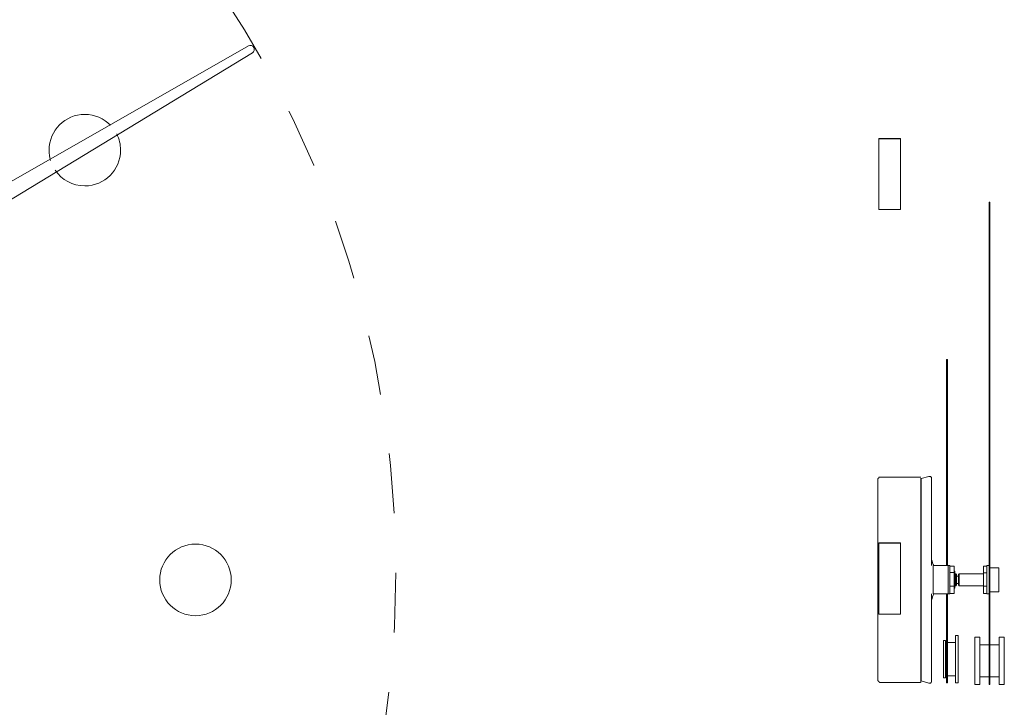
# Model space of a CAD drawing. Header units: inches. Extents: x 37 to 157, y -205 to -88.
# Tile 8 of 12: x 135 to 156, y -185 to -170. Entities that reach past the tile are written whole.
import ezdxf

# ---------------------------------------------------------------- set-up
doc = ezdxf.new("R2010")
doc.units = ezdxf.units.IN
doc.header["$MEASUREMENT"] = 0
doc.linetypes.add('AI-Linetype-2', pattern=[2.553406, 1.276703, -1.276703])
doc.layers.add('Capa 1', color=7, linetype='Continuous')

msp = doc.modelspace()

# ---------------------------------------------------------------- linework, layer by layer
at = {"layer": 'Capa 1', "color": 250, "lineweight": 5}
for points in [[(139.907, -170.888), (117.587, -183.634)], [(118.022, -184.373), (139.994, -171.034)], [(153.384, -172.871), (153.384, -172.871), (153.384, -172.863)], [(153.384, -174.383), (153.384, -174.383), (153.384, -174.356), (153.384, -174.313), (153.384, -174.258), (153.384, -174.178), (153.384, -174.098), (153.384, -174.001), (153.384, -173.894), (153.384, -173.787), (153.384, -173.671), (153.384, -173.556), (153.384, -173.439), (153.384, -173.332), (153.384, -173.227), (153.384, -173.137), (153.384, -173.049), (153.384, -172.985), (153.384, -172.933), (153.384, -172.896), (153.384, -172.878), (153.384, -172.871)], [(153.848, -172.862), (153.385, -172.862)], [(153.848, -172.871), (153.385, -172.871)], [(153.848, -172.871), (153.848, -172.871), (153.848, -172.863)], [(153.848, -174.383), (153.848, -174.383), (153.848, -174.356), (153.848, -174.313), (153.848, -174.258), (153.848, -174.178), (153.848, -174.098), (153.848, -174.001), (153.848, -173.894), (153.848, -173.787), (153.848, -173.671), (153.848, -173.556), (153.848, -173.439), (153.848, -173.332), (153.848, -173.227), (153.848, -173.137), (153.848, -173.049), (153.848, -172.985), (153.848, -172.933), (153.848, -172.896), (153.848, -172.878), (153.848, -172.871)], [(155.742, -174.227), (155.742, -174.227), (155.742, -174.245), (155.742, -174.263), (155.742, -174.29), (155.742, -174.316), (155.742, -174.343), (155.742, -174.37)], [(155.759, -174.227), (155.742, -174.227)], [(155.759, -174.227), (155.759, -174.227), (155.759, -174.245), (155.759, -174.263), (155.759, -174.29), (155.759, -174.316), (155.759, -174.343), (155.759, -174.37)], [(153.384, -174.383), (153.848, -174.383)], [(155.742, -184.459), (155.742, -174.37)], [(155.759, -174.37), (155.742, -174.37)], [(155.759, -184.459), (155.759, -174.37)], [(154.829, -177.584), (154.829, -177.584), (154.829, -177.593)], [(154.853, -177.584), (154.829, -177.584)], [(154.829, -181.986), (154.829, -177.593)], [(154.853, -177.593), (154.829, -177.593)], [(154.853, -177.584), (154.853, -177.584), (154.853, -177.593)], [(154.853, -181.986), (154.853, -177.593)], [(153.415, -180.101), (153.397, -180.101), (153.389, -180.101), (153.381, -180.11), (153.381, -180.12), (153.374, -180.12), (153.364, -180.129), (153.364, -180.138), (153.364, -180.155)], [(153.365, -181.986), (153.365, -181.905), (153.365, -181.717), (153.365, -181.53), (153.365, -181.352), (153.365, -181.182), (153.365, -181.021), (153.365, -180.87), (153.365, -180.726), (153.365, -180.602), (153.365, -180.486), (153.365, -180.387), (153.365, -180.306), (153.365, -180.244), (153.365, -180.2), (153.365, -180.164), (153.365, -180.155)], [(154.279, -180.101), (153.415, -180.101)], [(154.279, -180.101), (154.279, -180.101)], [(154.279, -184.486), (154.279, -184.486), (154.279, -184.467), (154.279, -184.441), (154.279, -184.387), (154.279, -184.325), (154.279, -184.235), (154.279, -184.137), (154.279, -184.021), (154.279, -183.896), (154.279, -183.753), (154.279, -183.593), (154.279, -183.432), (154.279, -183.253), (154.279, -183.074), (154.279, -182.887), (154.279, -180.221), (154.279, -180.122)], [(154.279, -180.122), (154.279, -180.221), (154.279, -182.878), (154.279, -183.074), (154.279, -183.253), (154.279, -183.432), (154.279, -183.593), (154.279, -183.744), (154.279, -183.887), (154.279, -184.021), (154.279, -184.137), (154.279, -184.235), (154.279, -184.315), (154.279, -184.387), (154.279, -184.432), (154.279, -184.467), (154.279, -184.477)], [(154.454, -180.084), (154.288, -180.129)], [(154.288, -180.122), (154.288, -182.761), (154.288, -182.95), (154.288, -183.137), (154.288, -183.316), (154.288, -183.485), (154.288, -183.646), (154.288, -183.789), (154.288, -183.923), (154.288, -184.048), (154.288, -184.155), (154.288, -184.244), (154.288, -184.325), (154.288, -184.378), (154.288, -184.423), (154.288, -184.45)], [(154.511, -180.129), (154.511, -180.12), (154.511, -180.11), (154.504, -180.101), (154.495, -180.093), (154.487, -180.084), (154.479, -180.084), (154.462, -180.084), (154.454, -180.084)], [(154.511, -180.129), (154.511, -180.138), (154.511, -180.155), (154.511, -180.191), (154.511, -180.254), (154.511, -180.326), (154.511, -180.414), (154.511, -180.521), (154.511, -180.637), (154.511, -180.772), (154.511, -180.915), (154.511, -181.075), (154.511, -181.244), (154.511, -181.414), (154.511, -181.601), (154.511, -181.789), (154.511, -181.986)], [(153.384, -181.514), (153.384, -181.514), (153.384, -181.506)], [(153.384, -183.026), (153.384, -183.026), (153.384, -182.999), (153.384, -182.956), (153.384, -182.901), (153.384, -182.821), (153.384, -182.741), (153.384, -182.644), (153.384, -182.537), (153.384, -182.43), (153.384, -182.314), (153.384, -182.199), (153.384, -182.082), (153.384, -181.975), (153.384, -181.87), (153.384, -181.78), (153.384, -181.692), (153.384, -181.628), (153.384, -181.576), (153.384, -181.539), (153.384, -181.521), (153.384, -181.514)], [(153.848, -181.506), (153.385, -181.506)], [(153.848, -181.514), (153.385, -181.514)], [(153.848, -181.514), (153.848, -181.514), (153.848, -181.506)], [(153.848, -183.026), (153.848, -183.026), (153.848, -182.999), (153.848, -182.956), (153.848, -182.901), (153.848, -182.821), (153.848, -182.741), (153.848, -182.644), (153.848, -182.537), (153.848, -182.43), (153.848, -182.314), (153.848, -182.199), (153.848, -182.082), (153.848, -181.975), (153.848, -181.87), (153.848, -181.78), (153.848, -181.692), (153.848, -181.628), (153.848, -181.576), (153.848, -181.539), (153.848, -181.521), (153.848, -181.514)], [(153.365, -182.593), (153.365, -182.584), (153.365, -182.557), (153.365, -182.513), (153.365, -182.458), (153.365, -182.387), (153.365, -182.317), (153.365, -182.236), (153.365, -182.164), (153.365, -182.102), (153.365, -182.048), (153.365, -182.012), (153.365, -181.995), (153.365, -181.986)], [(154.562, -181.986), (154.546, -181.968), (154.528, -181.932), (154.521, -181.896), (154.511, -181.86)], [(154.546, -182.593), (154.546, -182.584), (154.546, -182.557), (154.546, -182.513), (154.546, -182.458), (154.546, -182.387), (154.546, -182.317), (154.546, -182.236), (154.546, -182.164), (154.546, -182.102), (154.546, -182.048), (154.546, -182.012), (154.546, -181.995), (154.546, -181.986)], [(154.546, -182.593), (154.546, -182.584), (154.546, -182.557), (154.546, -182.513), (154.546, -182.458), (154.546, -182.387), (154.546, -182.317), (154.546, -182.236), (154.546, -182.164), (154.546, -182.102), (154.546, -182.048), (154.546, -182.012), (154.546, -181.995), (154.546, -181.986)], [(154.869, -181.986), (154.546, -181.986)], [(154.869, -182.593), (154.869, -182.584), (154.869, -182.557), (154.869, -182.513), (154.869, -182.458), (154.869, -182.387), (154.869, -182.317), (154.869, -182.236), (154.869, -182.164), (154.869, -182.102), (154.869, -182.048), (154.869, -182.012), (154.869, -181.995), (154.869, -181.986)], [(154.903, -181.986), (154.869, -181.986)], [(154.903, -182.04), (154.903, -182.003), (154.903, -181.986)], [(154.993, -182.003), (154.903, -182.003)], [(154.903, -182.593), (154.903, -182.593), (154.903, -182.584), (154.903, -182.548), (154.903, -182.504), (154.903, -182.441), (154.903, -182.37), (154.903, -182.298), (154.903, -182.217), (154.903, -182.146), (154.903, -182.093), (154.903, -182.04)], [(154.993, -182.003), (154.993, -182.137)], [(155.618, -182.003), (155.618, -182.146)], [(155.692, -182.003), (155.618, -182.003)], [(155.692, -182.557), (155.692, -182.504), (155.692, -182.45), (155.692, -182.379), (155.692, -182.307), (155.692, -182.227), (155.692, -182.155), (155.692, -182.093), (155.692, -182.04), (155.692, -182.003), (155.692, -181.995), (155.692, -181.986)], [(155.742, -181.986), (155.692, -181.986)], [(155.951, -182.04), (155.759, -182.04)], [(155.951, -182.04), (155.951, -182.04), (155.951, -182.048), (155.951, -182.075), (155.951, -182.12), (155.951, -182.182), (155.951, -182.244), (155.951, -182.317), (155.951, -182.379), (155.951, -182.442), (155.951, -182.495), (155.951, -182.53), (155.951, -182.548)], [(154.993, -182.137), (154.903, -182.137)], [(155.011, -182.111), (154.993, -182.111)], [(154.993, -182.137), (154.993, -182.432)], [(155.011, -182.441), (155.011, -182.396), (155.011, -182.342), (155.011, -182.28), (155.011, -182.227), (155.011, -182.173), (155.011, -182.137), (155.011, -182.111)], [(155.028, -182.164), (155.011, -182.164)], [(155.028, -182.325), (155.028, -182.28), (155.028, -182.236), (155.028, -182.19), (155.028, -182.173), (155.028, -182.164)], [(155.044, -182.182), (155.028, -182.164)], [(155.044, -182.182), (155.044, -182.182), (155.044, -182.2), (155.044, -182.236), (155.044, -182.28), (155.044, -182.325)], [(155.085, -182.217), (155.044, -182.217)], [(155.102, -182.164), (155.085, -182.182)], [(155.085, -182.405), (155.085, -182.405), (155.085, -182.397), (155.085, -182.37), (155.085, -182.325), (155.085, -182.28), (155.085, -182.236), (155.085, -182.209), (155.085, -182.182)], [(155.102, -182.164), (155.102, -182.173), (155.102, -182.2), (155.102, -182.236), (155.102, -182.28), (155.102, -182.334), (155.102, -182.37), (155.102, -182.405), (155.102, -182.422)], [(155.618, -182.164), (155.102, -182.164)], [(155.618, -182.146), (155.618, -182.432)], [(155.692, -182.146), (155.618, -182.146)], [(154.993, -182.432), (154.903, -182.432)], [(154.993, -182.432), (154.993, -182.584)], [(155.011, -182.423), (155.028, -182.423)], [(155.011, -182.476), (155.011, -182.476), (155.011, -182.468), (155.011, -182.441)], [(155.028, -182.423), (155.028, -182.415), (155.028, -182.405), (155.028, -182.37), (155.028, -182.325)], [(155.028, -182.423), (155.044, -182.405)], [(155.044, -182.325), (155.044, -182.361), (155.044, -182.396), (155.044, -182.405)], [(155.044, -182.37), (155.085, -182.37)], [(155.085, -182.405), (155.102, -182.423)], [(155.102, -182.423), (155.618, -182.423)], [(155.618, -182.432), (155.618, -182.584)], [(155.692, -182.432), (155.618, -182.432)], [(153.365, -184.432), (153.365, -184.432), (153.365, -184.423), (153.365, -184.387), (153.365, -184.344), (153.365, -184.271), (153.365, -184.191), (153.365, -184.093), (153.365, -183.985), (153.365, -183.861), (153.365, -183.718), (153.365, -183.566), (153.365, -183.405), (153.365, -183.236), (153.365, -183.057), (153.365, -182.87), (153.365, -182.682), (153.365, -182.593)], [(154.511, -182.593), (154.511, -182.762), (154.511, -182.95), (154.511, -183.137), (154.511, -183.316), (154.511, -183.485), (154.511, -183.646), (154.511, -183.789), (154.511, -183.923), (154.511, -184.048), (154.511, -184.155), (154.511, -184.244), (154.511, -184.325), (154.511, -184.378), (154.511, -184.423), (154.511, -184.45)], [(154.511, -182.727), (154.521, -182.691), (154.528, -182.655), (154.546, -182.619), (154.562, -182.593)], [(154.546, -182.593), (154.87, -182.593)], [(154.829, -183.548), (154.829, -182.593)], [(154.853, -183.548), (154.853, -182.593)], [(154.869, -182.593), (154.903, -182.593)], [(154.993, -182.584), (154.903, -182.584)], [(154.993, -182.476), (155.011, -182.476)], [(155.692, -182.584), (155.618, -182.584)], [(155.692, -182.593), (155.692, -182.593), (155.692, -182.584), (155.692, -182.557)], [(155.692, -182.593), (155.743, -182.593)], [(155.759, -182.548), (155.951, -182.548)], [(153.384, -183.026), (153.848, -183.026)], [(155.02, -183.485), (155.02, -183.485), (155.02, -183.504), (155.02, -183.538), (155.02, -183.593), (155.02, -183.654), (155.02, -183.726), (155.02, -183.815), (155.02, -183.914), (155.02, -184.003), (155.02, -184.102), (155.02, -184.191), (155.02, -184.28), (155.02, -184.351), (155.02, -184.414), (155.02, -184.459), (155.02, -184.486), (155.02, -184.494)], [(155.077, -183.485), (155.02, -183.485)], [(155.077, -183.485), (155.077, -183.485), (155.077, -183.504), (155.077, -183.538), (155.077, -183.593), (155.077, -183.654), (155.077, -183.726), (155.077, -183.815), (155.077, -183.914), (155.077, -184.003), (155.077, -184.102), (155.077, -184.191), (155.077, -184.28), (155.077, -184.351), (155.077, -184.414), (155.077, -184.459), (155.077, -184.486), (155.077, -184.494)], [(155.434, -183.522), (155.434, -183.522), (155.434, -183.548), (155.434, -183.584), (155.434, -183.637), (155.434, -183.709), (155.434, -183.789), (155.434, -183.879), (155.434, -183.977), (155.434, -184.075), (155.434, -184.164), (155.434, -184.253), (155.434, -184.334), (155.434, -184.406), (155.434, -184.459)], [(155.543, -183.522), (155.434, -183.522)], [(155.543, -183.522), (155.543, -183.522), (155.543, -183.548), (155.543, -183.584), (155.543, -183.637), (155.543, -183.709), (155.543, -183.789), (155.543, -183.879), (155.543, -183.977), (155.543, -184.075), (155.543, -184.164), (155.543, -184.253), (155.543, -184.334), (155.543, -184.406), (155.543, -184.459)], [(155.959, -184.289), (155.959, -184.2), (155.959, -184.11), (155.959, -184.012), (155.959, -183.923), (155.959, -183.825), (155.959, -183.744), (155.959, -183.673), (155.959, -183.61), (155.959, -183.566), (155.959, -183.531), (155.959, -183.522)], [(156.066, -183.522), (155.959, -183.522)], [(156.066, -184.289), (156.066, -184.2), (156.066, -184.11), (156.066, -184.012), (156.066, -183.923), (156.066, -183.825), (156.066, -183.744), (156.066, -183.673), (156.066, -183.61), (156.066, -183.566), (156.066, -183.531), (156.066, -183.522)], [(154.77, -184.298), (154.77, -184.244), (154.77, -184.173), (154.77, -184.093), (154.77, -184.003), (154.77, -183.923), (154.77, -183.834), (154.77, -183.763), (154.77, -183.699), (154.77, -183.646), (154.77, -183.61), (154.77, -183.602), (154.77, -183.593)], [(154.811, -183.593), (154.77, -183.593)], [(154.811, -184.298), (154.811, -184.244), (154.811, -184.173), (154.811, -184.093), (154.811, -184.003), (154.811, -183.923), (154.811, -183.834), (154.811, -183.763), (154.811, -183.699), (154.811, -183.646), (154.811, -183.61), (154.811, -183.602), (154.811, -183.593)], [(154.829, -183.699), (154.811, -183.699)], [(154.829, -183.548), (154.829, -183.602), (154.829, -183.673), (154.829, -183.763), (154.829, -183.852), (154.829, -183.949), (154.829, -184.048), (154.829, -184.147), (154.829, -184.235), (154.829, -184.315), (154.829, -184.387), (154.829, -184.441), (154.829, -184.477), (154.829, -184.495)], [(154.853, -183.548), (154.829, -183.548)], [(154.853, -183.548), (154.853, -183.602), (154.853, -183.673), (154.853, -183.763), (154.853, -183.852), (154.853, -183.949), (154.853, -184.048), (154.853, -184.147), (154.853, -184.235), (154.853, -184.315), (154.853, -184.387), (154.853, -184.441), (154.853, -184.477), (154.853, -184.495)], [(155.02, -183.637), (154.853, -183.637)], [(155.742, -183.682), (155.543, -183.682)], [(155.959, -183.682), (155.759, -183.682)], [(154.77, -184.387), (154.77, -184.387), (154.77, -184.378), (154.77, -184.344), (154.77, -184.298)], [(154.811, -184.28), (154.829, -184.28)], [(154.811, -184.387), (154.811, -184.387), (154.811, -184.378), (154.811, -184.344), (154.811, -184.298)], [(154.853, -184.344), (155.02, -184.344)], [(155.543, -184.369), (155.742, -184.369)], [(155.759, -184.369), (155.959, -184.369)], [(155.959, -184.53), (155.959, -184.53), (155.959, -184.512), (155.959, -184.486), (155.959, -184.432), (155.959, -184.369), (155.959, -184.289)], [(156.066, -184.53), (156.066, -184.53), (156.066, -184.512), (156.066, -184.486), (156.066, -184.432), (156.066, -184.369), (156.066, -184.289)], [(153.365, -184.432), (153.365, -184.441), (153.365, -184.45), (153.374, -184.459), (153.382, -184.467), (153.382, -184.477), (153.389, -184.477), (153.398, -184.486), (153.416, -184.486)], [(153.415, -184.486), (154.278, -184.486)], [(154.279, -184.486), (154.279, -184.486), (154.279, -184.477)], [(154.288, -184.45), (154.454, -184.503)], [(154.454, -184.503), (154.462, -184.503), (154.479, -184.503), (154.487, -184.503), (154.495, -184.495), (154.504, -184.486), (154.511, -184.477), (154.511, -184.467), (154.511, -184.45)], [(154.77, -184.387), (154.811, -184.387)], [(154.829, -184.495), (154.853, -184.495)], [(155.02, -184.495), (155.077, -184.495)], [(155.434, -184.459), (155.434, -184.503), (155.434, -184.53)], [(155.434, -184.53), (155.543, -184.53)], [(155.543, -184.459), (155.543, -184.503), (155.543, -184.53)], [(155.742, -184.459), (155.742, -184.503), (155.742, -184.53)], [(155.759, -184.459), (155.742, -184.459)], [(155.742, -184.53), (155.759, -184.53)], [(155.759, -184.459), (155.759, -184.503), (155.759, -184.53)], [(155.959, -184.53), (156.066, -184.53)]]:
    msp.add_lwpolyline(points, dxfattribs=at)
at = {"layer": 'Capa 1', "color": 252, "linetype": 'AI-Linetype-2', "lineweight": 5}
msp.add_open_spline([(98.353, -182.135), (98.353, -169.789), (108.361, -159.779), (120.707, -159.779), (133.053, -159.779), (143.062, -169.789), (143.062, -182.135), (143.062, -194.48), (133.053, -204.489), (120.707, -204.489), (108.361, -204.489), (98.353, -194.48), (98.353, -182.135)], degree=3, knots=[0, 0, 0, 0, 1, 1, 1, 2, 2, 2, 3, 3, 3, 4, 4, 4, 4], dxfattribs=at)
at = {"layer": 'Capa 1', "color": 250, "lineweight": 5}
for points in [[(139.907, -170.888), (139.947, -170.863), (140, -170.878), (140.023, -170.918)], [(140.023, -170.918), (140.048, -170.958), (140.034, -171.01), (139.994, -171.034)]]:
    msp.add_open_spline(points, degree=3, dxfattribs=at)
for points, knots in [([(136.958, -172.581), (136.82, -172.439), (136.626, -172.35), (136.412, -172.35), (135.99, -172.35), (135.649, -172.692), (135.649, -173.114), (135.649, -173.19), (135.66, -173.265), (135.681, -173.334)], [0, 0, 0, 0, 1, 1, 1, 2, 2, 2, 3, 3, 3, 3]), ([(135.781, -173.544), (135.919, -173.745), (136.149, -173.877), (136.412, -173.877), (136.834, -173.877), (137.176, -173.536), (137.176, -173.114), (137.176, -172.99), (137.146, -172.873), (137.094, -172.769)], [0, 0, 0, 0, 1, 1, 1, 2, 2, 2, 3, 3, 3, 3]), ([(139.541, -182.297), (139.541, -181.875), (139.198, -181.532), (138.777, -181.532), (138.355, -181.532), (138.012, -181.875), (138.012, -182.297), (138.012, -182.719), (138.355, -183.061), (138.777, -183.061), (139.198, -183.061), (139.541, -182.719), (139.541, -182.297)], [0, 0, 0, 0, 1, 1, 1, 2, 2, 2, 3, 3, 3, 4, 4, 4, 4])]:
    msp.add_open_spline(points, degree=3, knots=knots, dxfattribs=at)

doc.saveas('drawing.dxf')
